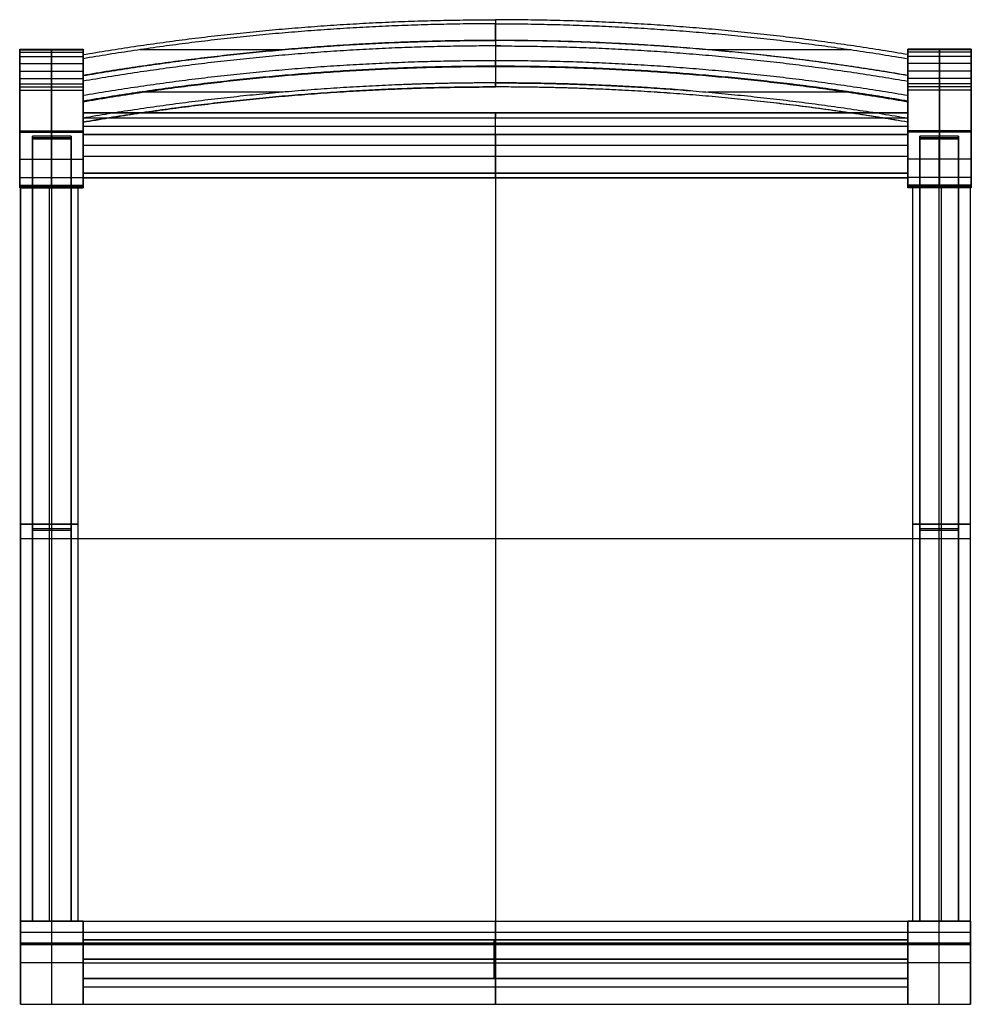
# Model space of a CAD drawing. Header units: millimetres. Extents: x -198 to 198, y -205 to 205.
import ezdxf

# ---------------------------------------------------------------- set-up
doc = ezdxf.new("R2010")
doc.units = ezdxf.units.MM
doc.layers.add('Défaut', color=7, linetype='Continuous', true_color=0x000000)

msp = doc.modelspace()

# ---------------------------------------------------------------- linework, layer by layer
at = {"layer": 'Défaut'}
for p, q in [((0, 196, 1035.66), (0, 202.92, 1034.62)), ((-197.87, 192.38, 521.64), (-197.87, 141.41, 521.64)), ((-171.5, 192.38, 521.64), (-171.5, 141.41, 521.64)), ((171.5, 141.41, 521.64), (171.5, 192.38, 521.64)), ((197.87, 141.41, 521.64), (197.87, 192.38, 521.64)), ((-88.24, 192.15, 1036.25), (-147.86, 192.15, 1036.25)), ((147.86, 192.15, 1036.25), (88.24, 192.15, 1036.25)), ((-171.5, 167.24, 920.67), (-171.5, 184.89, 1037.35)), ((0, 185.27, 917.95), (0, 178.35, 918.99)), ((171.5, 167.24, 920.67), (171.5, 184.89, 1037.35)), ((-171.5, 170.55, 979.84), (-171.5, 181.58, 978.17)), ((171.5, 170.55, 979.84), (171.5, 181.58, 978.17)), ((-88.24, 174.5, 919.57), (-147.86, 174.5, 919.57)), ((147.86, 174.5, 919.57), (88.24, 174.5, 919.57)), ((-171.5, 165.88, 727.5), (171.5, 165.88, 727.5)), ((-171.5, 138.88, 727.5), (-171.5, 165.88, 727.5)), ((0, 165.88, 697), (0, 165.88, 758)), ((0, 140.88, 695), (0, 163.88, 695)), ((0, 156.88, 760), (0, 163.88, 760)), ((171.5, 138.88, 727.5), (171.5, 165.88, 727.5)), ((-197.87, 163.54, 953.23), (-197.87, 163.54)), ((-171.5, 163.54, 953.23), (-171.5, 163.54)), ((-171.5, 160.38, 760), (171.5, 160.38, 760)), ((171.5, 163.54, 953.23), (171.5, 163.54)), ((197.87, 163.54, 953.23), (197.87, 163.54)), ((-192.5, 155.7, 82.5), (-176.5, 155.7, 82.5)), ((-192.5, 155.7, 82.5), (-192.5, -170.12, 82.5)), ((-184.5, 156.27, 65), (-184.5, 155.13, 100)), ((-184.5, -170.12, 65), (-184.5, 156.27, 65)), ((-176.5, -170.12, 82.5), (-176.5, 155.7, 82.5)), ((-171.5, 156.88, 757), (171.5, 156.88, 757)), ((0, 156.88, 754), (0, -179.12, 754)), ((0, 156.88, 760), (0, -179.12, 760)), ((0, 156.88, 760), (0, 156.88, 754)), ((0, 138.88, 754), (0, 156.88, 754)), ((176.5, 155.7, 82.5), (192.5, 155.7, 82.5)), ((176.5, 155.7, 82.5), (176.5, -170.12, 82.5)), ((184.5, 156.27, 65), (184.5, 155.13, 100)), ((184.5, -170.12, 65), (184.5, 156.27, 65)), ((192.5, -170.12, 82.5), (192.5, 155.7, 82.5)), ((-184.5, -170.12, 100), (-184.5, 155.13, 100)), ((171.5, 152.38, 695), (-171.5, 152.38, 695)), ((-171.5, 152.38, 695), (-171.5, 152.38, 754)), ((171.5, 152.38, 754), (171.5, 152.38, 695)), ((184.5, -170.12, 100), (184.5, 155.13, 100)), ((-171.5, 147.88, 754), (171.5, 147.88, 754)), ((-171.5, 138.88, 725.5), (171.5, 138.88, 725.5)), ((0, 138.88, 754), (0, 138.88, 697)), ((-176.5, -6.93, 65), (-192.5, -6.93, 65)), ((-192.5, -6.93, 65), (-192.5, -6.93, 100)), ((-192.5, -7.5, 100), (-176.5, -7.5, 100)), ((-176.5, -6.93, 65), (-176.5, -6.93, 100)), ((192.5, -6.93, 65), (176.5, -6.93, 65)), ((176.5, -6.93, 65), (176.5, -6.93, 100)), ((176.5, -7.5, 100), (192.5, -7.5, 100)), ((192.5, -6.93, 65), (192.5, -6.93, 100)), ((197.5, -11.12, 754), (-197.5, -11.12, 754)), ((197.5, -11.12, 760), (-197.5, -11.12, 760)), ((-173.5, -170.12, 724.5), (-197.5, -170.12, 724.5)), ((-197.5, -170.12, 377), (-171.5, -170.12, 377)), ((-197.5, -170.12, 380), (-197.5, -204.62, 380)), ((-192.5, -170.12, 82.5), (-176.5, -170.12, 82.5)), ((-185.5, -170.12, 695), (-185.5, -170.12, 754)), ((-184.5, -170.12), (-184.5, -170.12, 754)), ((-184.5, -179.12, 754), (-184.5, -170.12, 754)), ((-184.5, -204.62), (-184.5, -170.12)), ((-184.5, -170.12, 100), (-184.5, -170.12, 65)), ((-171.5, -204.62, 380), (-171.5, -170.12, 380)), ((-171.5, -170.12, 727.5), (-171.5, -204.62, 727.5)), ((171.5, -170.12, 377), (197.5, -170.12, 377)), ((171.5, -170.12, 380), (171.5, -204.62, 380)), ((171.5, -170.12, 727.5), (171.5, -204.62, 727.5)), ((173.5, -170.12, 724.5), (197.5, -170.12, 724.5)), ((176.5, -170.12, 82.5), (192.5, -170.12, 82.5)), ((184.5, -170.12), (184.5, -170.12, 754)), ((184.5, -179.12, 754), (184.5, -170.12, 754)), ((184.5, -204.62), (184.5, -170.12)), ((184.5, -170.12, 100), (184.5, -170.12, 65)), ((185.5, -170.12, 695), (185.5, -170.12, 754)), ((197.5, -204.62, 380), (197.5, -170.12, 380)), ((-197.5, -174.62, 754), (-171.5, -174.62, 754)), ((171.5, -174.62, 754), (197.5, -174.62, 754)), ((-197.5, -179.12, 757), (-171.5, -179.12, 757)), ((-197.5, -179.42, 760), (-171.5, -179.42, 760)), ((-184.5, -179.12, 754), (-184.5, -179.12, 760)), ((-184.5, -179.72, 760), (-184.5, -179.12, 760)), ((171.5, -179.12, 757), (197.5, -179.12, 757)), ((171.5, -179.42, 760), (197.5, -179.42, 760)), ((184.5, -179.12, 754), (184.5, -179.12, 760)), ((184.5, -179.72, 760), (184.5, -179.12, 760)), ((-171.5, -187.37), (-197.5, -187.37)), ((-197.5, -187.37), (-197.5, -187.37, 758.8)), ((-171.5, -187.37), (-171.5, -187.37, 758.8)), ((-171.5, -187.37, 758.8), (-171.5, -187.37, 695)), ((-171.5, -187.37, 215), (-171.5, -187.37, 250)), ((197.5, -187.37), (171.5, -187.37)), ((171.5, -187.37), (171.5, -187.37, 758.8)), ((171.5, -187.37, 758.8), (171.5, -187.37, 695)), ((171.5, -187.37, 215), (171.5, -187.37, 250)), ((197.5, -187.37), (197.5, -187.37, 758.8)), ((-197.5, -204.62, 367.55), (-171.5, -204.62, 367.55)), ((-184.5, -204.62, 735.1), (-184.5, -204.62)), ((171.5, -204.62, 367.55), (197.5, -204.62, 367.55)), ((184.5, -204.62, 735.1), (184.5, -204.62))]:
    msp.add_line(p, q, dxfattribs=at)
for points, weights in [([(0, 204.6, 1032.34), (0, 204.9, 1034.32), (0, 202.92, 1034.62)], [1, 0.707106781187, 1]), ([(-171.5, 190.11, 1034.53), (-86.38, 204.6, 1032.34), (0, 204.6, 1032.34)], [1, 0.996370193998, 1]), ([(0, 202.92, 1034.62), (-86.38, 202.92, 1034.62), (-171.5, 188.4, 1036.81)], [1, 0.996355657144, 1]), ([(171.5, 190.11, 1034.53), (86.38, 204.6, 1032.34), (0, 204.6, 1032.34)], [1, 0.996370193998, 1]), ([(0, 202.92, 1034.62), (86.38, 202.92, 1034.62), (171.5, 188.4, 1036.81)], [1, 0.996355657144, 1]), ([(-197.87, 192.38, 1030.34), (-197.87, 192.38, 1034.34), (-197.87, 191.19, 1038.17)], [1, 0.98870886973, 1]), ([(-184.69, 192.38, 1030.34), (-184.69, 192.38, 1034.34), (-184.69, 191.19, 1038.17)], [1, 0.98870886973, 1]), ([(-171.5, 181.38, 1037.88), (-86.39, 196, 1035.66), (0, 196, 1035.66)], [1, 0.996304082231, 1]), ([(0, 196, 1035.66), (-86.39, 196, 1035.66), (-171.5, 181.38, 1037.88)], [1, 0.965519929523, 0.93915800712]), ([(0, 193.72, 1033.99), (-86.39, 193.72, 1033.99), (-171.5, 179.07, 1036.2)], [1, 0.996289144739, 1]), ([(-171.5, 192.38, 1030.34), (-171.5, 192.38, 1034.34), (-171.5, 191.19, 1038.17)], [1, 0.98870886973, 1]), ([(0, 193.72, 1033.99), (-1.1, 193.72, 1033.99), (-2.19, 193.72, 1033.99)], [1, 0.999546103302, 0.999093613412]), ([(171.5, 181.38, 1037.88), (86.39, 196, 1035.66), (0, 196, 1035.66)], [1, 0.996304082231, 1]), ([(0, 196, 1035.66), (0, 194.02, 1035.96), (0, 193.72, 1033.99)], [1, 0.707106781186, 1]), ([(160.9, 183.14, 1037.61), (80.98, 196, 1035.66), (0, 196, 1035.66)], [0.942383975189, 0.967610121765, 1]), ([(0, 193.72, 1033.99), (86.39, 193.72, 1033.99), (171.5, 179.07, 1036.2)], [1, 0.996289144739, 1]), ([(2.18, 193.72, 1033.99), (1.09, 193.72, 1033.99), (0, 193.72, 1033.99)], [0.999100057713, 0.999549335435, 1]), ([(171.5, 191.19, 1038.17), (171.5, 192.38, 1034.34), (171.5, 192.38, 1030.34)], [1, 0.98870886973, 1]), ([(184.69, 191.19, 1038.17), (184.69, 192.38, 1034.34), (184.69, 192.38, 1030.34)], [1, 0.98870886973, 1]), ([(197.87, 191.19, 1038.17), (197.87, 192.38, 1034.34), (197.87, 192.38, 1030.34)], [1, 0.98870886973, 1]), ([(-197.87, 191.19, 1038.17), (-197.87, 190.08, 1041.76), (-197.87, 186.36, 1042.32)], [1, 0.847304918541, 1]), ([(-184.69, 191.19, 1038.17), (-184.69, 190.08, 1041.76), (-184.69, 186.36, 1042.32)], [1, 0.847304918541, 1]), ([(-171.5, 191.19, 1038.17), (-171.5, 190.08, 1041.76), (-171.5, 186.36, 1042.32)], [1, 0.847304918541, 1]), ([(171.5, 186.36, 1042.32), (171.5, 190.08, 1041.76), (171.5, 191.19, 1038.17)], [1, 0.847304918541, 1]), ([(184.69, 186.36, 1042.32), (184.69, 190.08, 1041.76), (184.69, 191.19, 1038.17)], [1, 0.847304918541, 1]), ([(197.87, 186.36, 1042.32), (197.87, 190.08, 1041.76), (197.87, 191.19, 1038.17)], [1, 0.847304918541, 1]), ([(0, 187.55, 919.62), (-86.38, 187.55, 919.62), (-171.5, 173.06, 921.82)], [1, 0.996370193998, 1]), ([(-171.5, 170.75, 920.14), (-86.38, 185.27, 917.95), (0, 185.27, 917.95)], [1, 0.996355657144, 1]), ([(0, 185.27, 917.95), (-86.38, 185.27, 917.95), (-171.5, 170.75, 920.14)], [1, 0.965754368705, 0.939516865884]), ([(0, 185.27, 917.95), (0, 187.25, 917.65), (0, 187.55, 919.62)], [1, 0.707106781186, 1]), ([(171.5, 173.06, 921.82), (86.38, 187.55, 919.62), (0, 187.55, 919.62)], [1, 0.996370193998, 1]), ([(171.5, 170.75, 920.14), (86.38, 185.27, 917.95), (0, 185.27, 917.95)], [1, 0.996355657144, 1]), ([(171.5, 170.75, 920.14), (86.38, 185.27, 917.95), (0, 185.27, 917.95)], [0.939516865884, 0.965754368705, 1]), ([(-197.87, 180.2, 1043.25), (-197.87, 177.23, 1043.7), (-197.87, 176.78, 1040.74)], [1, 0.707106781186, 1]), ([(-184.69, 180.2, 1043.25), (-184.69, 177.23, 1043.7), (-184.69, 176.78, 1040.74)], [1, 0.707106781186, 1]), ([(-171.5, 180.2, 1043.25), (-171.5, 177.23, 1043.7), (-171.5, 176.78, 1040.74)], [1, 0.707106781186, 1]), ([(171.5, 176.78, 1040.74), (171.5, 177.23, 1043.7), (171.5, 180.2, 1043.25)], [1, 0.707106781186, 1]), ([(184.69, 176.78, 1040.74), (184.69, 177.23, 1043.7), (184.69, 180.2, 1043.25)], [1, 0.707106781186, 1]), ([(197.87, 176.78, 1040.74), (197.87, 177.23, 1043.7), (197.87, 180.2, 1043.25)], [1, 0.707106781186, 1]), ([(0, 178.35, 918.99), (-86.39, 178.35, 918.99), (-171.5, 163.73, 921.2)], [1, 0.996304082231, 1]), ([(-171.5, 162.02, 923.49), (-86.39, 176.67, 921.27), (0, 176.67, 921.27)], [1, 0.996289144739, 1]), ([(0, 176.67, 921.27), (-86.39, 176.67, 921.27), (-171.5, 162.02, 923.49)], [1, 0.96545235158, 0.939054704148]), ([(0, 178.35, 918.99), (-19.13, 178.35, 918.99), (-38.25, 177.63, 919.1)], [1, 0.992152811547, 0.984726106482]), ([(0, 176.67, 921.27), (0, 176.37, 919.29), (0, 178.35, 918.99)], [1, 0.707106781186, 1]), ([(0, 178.35, 918.99), (86.39, 178.35, 918.99), (171.5, 163.73, 921.2)], [1, 0.996304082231, 1]), ([(81.14, 175.09, 919.48), (40.64, 178.35, 918.99), (0, 178.35, 918.99)], [0.968820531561, 0.983478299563, 1]), ([(171.5, 162.02, 923.49), (86.39, 176.67, 921.27), (0, 176.67, 921.27)], [1, 0.996289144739, 1]), ([(171.5, 162.02, 923.49), (86.39, 176.67, 921.27), (0, 176.67, 921.27)], [0.939054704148, 0.96545235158, 1]), ([(-171.5, 163.88, 695), (-171.5, 165.88, 695), (-171.5, 165.88, 697)], [1, 0.707106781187, 1]), ([(-171.5, 165.88, 758), (-171.5, 165.88, 760), (-171.5, 163.88, 760)], [1, 0.707106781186, 1]), ([(0, 165.88, 697), (0, 165.88, 695), (0, 163.88, 695)], [1, 0.707106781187, 1]), ([(0, 163.88, 760), (0, 165.88, 760), (0, 165.88, 758)], [1, 0.707106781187, 1]), ([(171.5, 165.88, 697), (171.5, 165.88, 695), (171.5, 163.88, 695)], [1, 0.707106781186, 1]), ([(171.5, 163.88, 760), (171.5, 165.88, 760), (171.5, 165.88, 758)], [1, 0.707106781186, 1]), ([(-171.5, 138.88, 697), (-171.5, 138.88, 695), (-171.5, 140.88, 695)], [1, 0.707106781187, 1]), ([(0, 140.88, 695), (0, 138.88, 695), (0, 138.88, 697)], [1, 0.707106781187, 1]), ([(171.5, 140.88, 695), (171.5, 138.88, 695), (171.5, 138.88, 697)], [1, 0.707106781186, 1]), ([(-197.87, 138.98, 790.89), (-197.87, 134.71, 762.63), (-197.87, 134.71, 734.05)], [1, 0.99718310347, 1]), ([(-197.5, 135.23, 754), (-197.5, 134.71, 744.03), (-197.5, 134.71, 734.05)], [1, 0.999655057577, 1]), ([(-184.69, 138.98, 790.89), (-184.69, 134.71, 762.63), (-184.69, 134.71, 734.05)], [1, 0.99718310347, 1]), ([(-184.69, 135.23, 754), (-184.69, 134.71, 744.03), (-184.69, 134.71, 734.05)], [0.998718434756, 0.999014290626, 1]), ([(-173.5, 134.71, 734.05), (-173.5, 134.71, 744.03), (-173.5, 135.23, 754)], [1, 0.999655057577, 1]), ([(-171.5, 138.98, 790.89), (-171.5, 134.71, 762.63), (-171.5, 134.71, 734.05)], [1, 0.99718310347, 1]), ([(171.5, 134.71, 734.05), (171.5, 134.71, 762.63), (171.5, 138.98, 790.89)], [1, 0.99718310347, 1]), ([(173.5, 134.71, 734.05), (173.5, 134.71, 744.03), (173.5, 135.23, 754)], [1, 0.999655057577, 1]), ([(184.69, 134.71, 734.05), (184.69, 134.71, 762.63), (184.69, 138.98, 790.89)], [1, 0.99718310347, 1]), ([(184.69, 135.23, 754), (184.69, 134.71, 744.03), (184.69, 134.71, 734.05)], [0.998718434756, 0.999014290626, 1]), ([(197.5, 135.23, 754), (197.5, 134.71, 744.03), (197.5, 134.71, 734.05)], [1, 0.999655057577, 1]), ([(197.87, 134.71, 734.05), (197.87, 134.71, 762.63), (197.87, 138.98, 790.89)], [1, 0.99718310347, 1]), ([(-197.87, 134.71, 734.05), (-197.87, 134.71, 727.87), (-197.87, 134.91, 721.7)], [1, 0.999867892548, 1]), ([(-197.5, 134.71, 734.05), (-197.5, 134.71, 727.87), (-197.5, 134.91, 721.7)], [1, 0.999867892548, 1]), ([(-184.69, 134.71, 734.05), (-184.69, 134.71, 727.87), (-184.69, 134.91, 721.7)], [1, 0.999867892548, 1]), ([(-184.69, 134.71, 734.05), (-184.69, 134.71, 727.87), (-184.69, 134.91, 721.7)], [1, 0.999867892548, 1]), ([(-173.5, 134.91, 721.7), (-173.5, 134.71, 727.87), (-173.5, 134.71, 734.05)], [1, 0.999867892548, 1]), ([(-171.5, 134.71, 734.05), (-171.5, 134.71, 727.87), (-171.5, 134.91, 721.7)], [1, 0.999867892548, 1]), ([(171.5, 134.91, 721.7), (171.5, 134.71, 727.87), (171.5, 134.71, 734.05)], [1, 0.999867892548, 1]), ([(173.5, 134.91, 721.7), (173.5, 134.71, 727.87), (173.5, 134.71, 734.05)], [1, 0.999867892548, 1]), ([(184.69, 134.71, 734.05), (184.69, 134.71, 727.87), (184.69, 134.91, 721.7)], [1, 0.999867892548, 1]), ([(184.69, 134.91, 721.7), (184.69, 134.71, 727.87), (184.69, 134.71, 734.05)], [1, 0.999867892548, 1]), ([(197.5, 134.71, 734.05), (197.5, 134.71, 727.87), (197.5, 134.91, 721.7)], [1, 0.999867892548, 1]), ([(197.87, 134.91, 721.7), (197.87, 134.71, 727.87), (197.87, 134.71, 734.05)], [1, 0.999867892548, 1]), ([(-197.5, -179.72, 760), (-197.5, -204.62, 760), (-197.5, -204.62, 735.1)], [1, 0.707106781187, 1]), ([(-184.5, -204.62, 735.1), (-184.5, -204.62, 760), (-184.5, -179.72, 760)], [1, 0.707106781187, 1]), ([(-171.5, -204.62, 735.1), (-171.5, -204.62, 760), (-171.5, -179.72, 760)], [1, 0.707106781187, 1]), ([(-171.5, -179.72, 760), (-171.5, -204.62, 760), (-171.5, -204.62, 735.1)], [1, 0.707106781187, 1]), ([(0, -179.72, 760), (0, -204.62, 760), (0, -204.62, 735.1)], [1, 0.707106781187, 1]), ([(171.5, -179.72, 760), (171.5, -204.62, 760), (171.5, -204.62, 735.1)], [1, 0.707106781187, 1]), ([(171.5, -179.72, 760), (171.5, -204.62, 760), (171.5, -204.62, 735.1)], [1, 0.707106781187, 1]), ([(184.5, -204.62, 735.1), (184.5, -204.62, 760), (184.5, -179.72, 760)], [1, 0.707106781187, 1]), ([(197.5, -204.62, 735.1), (197.5, -204.62, 760), (197.5, -179.72, 760)], [1, 0.707106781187, 1])]:
    msp.add_rational_spline(points, weights, degree=2, dxfattribs=at)
for points in [[(0, 204.6, 1032.34), (0, 196.07, 975.98), (0, 187.55, 919.62)], [(-197.87, 158.38), (-197.87, 175.38), (-197.87, 192.38)], [(-197.87, 192.38), (-184.69, 192.38), (-171.5, 192.38)], [(-197.87, 192.38), (-197.87, 192.38, 515.17), (-197.87, 192.38, 1030.34)], [(-197.87, 192.38, 1030.34), (-184.69, 192.38, 1030.34), (-171.5, 192.38, 1030.34)], [(-197.87, 192.38, 515.17), (-184.69, 192.38, 515.17), (-171.5, 192.38, 515.17)], [(-184.69, 158.38), (-184.69, 175.38), (-184.69, 192.38)], [(-184.69, 192.38), (-184.69, 192.38, 515.17), (-184.69, 192.38, 1030.34)], [(-171.5, 158.38), (-171.5, 175.38), (-171.5, 192.38)], [(-171.5, 192.38), (-171.5, 192.38, 515.17), (-171.5, 192.38, 1030.34)], [(0, 193.72, 1033.99), (0, 185.2, 977.63), (0, 176.67, 921.27)], [(197.87, 192.38, 1030.34), (184.69, 192.38, 1030.34), (171.5, 192.38, 1030.34)], [(197.87, 192.38), (184.69, 192.38), (171.5, 192.38)], [(171.5, 192.38, 1030.34), (171.5, 192.38, 515.17), (171.5, 192.38)], [(171.5, 192.38), (171.5, 175.38), (171.5, 158.38)], [(197.87, 192.38, 515.17), (184.69, 192.38, 515.17), (171.5, 192.38, 515.17)], [(184.69, 192.38, 1030.34), (184.69, 192.38, 515.17), (184.69, 192.38)], [(184.69, 192.38), (184.69, 175.38), (184.69, 158.38)], [(197.87, 192.38, 1030.34), (197.87, 192.38, 515.17), (197.87, 192.38)], [(197.87, 192.38), (197.87, 175.38), (197.87, 158.38)], [(-197.87, 192.08, 1034.3), (-184.69, 192.08, 1034.3), (-171.5, 192.08, 1034.3)], [(-197.87, 191.19, 1038.17), (-184.69, 191.19, 1038.17), (-171.5, 191.19, 1038.17)], [(-197.87, 189.37, 1040.94), (-184.69, 189.37, 1040.94), (-171.5, 189.37, 1040.94)], [(-171.5, 173.06, 921.82), (-171.5, 181.58, 978.17), (-171.5, 190.11, 1034.53)], [(-171.5, 181.38, 1037.88), (-171.5, 184.89, 1037.34), (-171.5, 188.4, 1036.81)], [(197.87, 192.08, 1034.3), (184.69, 192.08, 1034.3), (171.5, 192.08, 1034.3)], [(197.87, 191.19, 1038.17), (184.69, 191.19, 1038.17), (171.5, 191.19, 1038.17)], [(171.5, 173.06, 921.82), (171.5, 181.58, 978.17), (171.5, 190.11, 1034.53)], [(197.87, 189.37, 1040.94), (184.69, 189.37, 1040.94), (171.5, 189.37, 1040.94)], [(171.5, 188.4, 1036.81), (171.5, 184.89, 1037.34), (171.5, 181.38, 1037.88)], [(-197.87, 186.36, 1042.32), (-184.69, 186.36, 1042.32), (-171.5, 186.36, 1042.32)], [(-197.87, 186.36, 1042.32), (-197.87, 183.28, 1042.79), (-197.87, 180.2, 1043.25)], [(-184.69, 186.36, 1042.32), (-184.69, 183.28, 1042.79), (-184.69, 180.2, 1043.25)], [(-171.5, 186.36, 1042.32), (-171.5, 183.28, 1042.79), (-171.5, 180.2, 1043.25)], [(197.87, 186.36, 1042.32), (184.69, 186.36, 1042.32), (171.5, 186.36, 1042.32)], [(171.5, 180.2, 1043.25), (171.5, 183.28, 1042.79), (171.5, 186.36, 1042.32)], [(184.69, 180.2, 1043.25), (184.69, 183.28, 1042.79), (184.69, 186.36, 1042.32)], [(197.87, 180.2, 1043.25), (197.87, 183.28, 1042.79), (197.87, 186.36, 1042.32)], [(-197.87, 183.28, 1042.79), (-184.69, 183.28, 1042.79), (-171.5, 183.28, 1042.79)], [(-197.87, 180.2, 1043.25), (-184.69, 180.2, 1043.25), (-171.5, 180.2, 1043.25)], [(197.87, 183.28, 1042.79), (184.69, 183.28, 1042.79), (171.5, 183.28, 1042.79)], [(197.87, 180.2, 1043.25), (184.69, 180.2, 1043.25), (171.5, 180.2, 1043.25)], [(-197.87, 177.97, 1042.7), (-184.69, 177.97, 1042.7), (-171.5, 177.97, 1042.7)], [(-197.87, 176.78, 1040.74), (-184.69, 176.78, 1040.74), (-171.5, 176.78, 1040.74)], [(-197.87, 176.78, 1040.74), (-197.87, 157.88, 915.81), (-197.87, 138.98, 790.89)], [(-184.69, 176.78, 1040.74), (-184.69, 157.88, 915.81), (-184.69, 138.98, 790.89)], [(-171.5, 179.07, 1036.2), (-171.5, 170.55, 979.84), (-171.5, 162.02, 923.49)], [(-171.5, 176.78, 1040.74), (-171.5, 157.88, 915.81), (-171.5, 138.98, 790.89)], [(171.5, 162.02, 923.49), (171.5, 170.55, 979.84), (171.5, 179.07, 1036.2)], [(197.87, 177.97, 1042.7), (184.69, 177.97, 1042.7), (171.5, 177.97, 1042.7)], [(197.87, 176.78, 1040.74), (184.69, 176.78, 1040.74), (171.5, 176.78, 1040.74)], [(171.5, 138.98, 790.89), (171.5, 157.88, 915.81), (171.5, 176.78, 1040.74)], [(184.69, 138.98, 790.89), (184.69, 157.88, 915.81), (184.69, 176.78, 1040.74)], [(197.87, 138.98, 790.89), (197.87, 157.88, 915.81), (197.87, 176.78, 1040.74)], [(-197.87, 175.38), (-184.69, 175.38), (-171.5, 175.38)], [(197.87, 175.38), (184.69, 175.38), (171.5, 175.38)], [(-171.5, 170.75, 920.14), (-171.5, 167.24, 920.67), (-171.5, 163.73, 921.2)], [(171.5, 163.73, 921.2), (171.5, 167.24, 920.67), (171.5, 170.75, 920.14)], [(-171.5, 165.88, 697), (0, 165.88, 697), (171.5, 165.88, 697)], [(-171.5, 165.88, 758), (0, 165.88, 758), (171.5, 165.88, 758)], [(-171.5, 165.88, 697), (-171.5, 165.88, 727.5), (-171.5, 165.88, 758)], [(171.5, 165.88, 697), (0, 165.88, 697), (-171.5, 165.88, 697)], [(171.5, 165.88, 758), (0, 165.88, 758), (-171.5, 165.88, 758)], [(-171.5, 163.88, 695), (0, 163.88, 695), (171.5, 163.88, 695)], [(-171.5, 140.88, 695), (-171.5, 152.38, 695), (-171.5, 163.88, 695)], [(-171.5, 163.88, 760), (0, 163.88, 760), (171.5, 163.88, 760)], [(-171.5, 163.88, 760), (-171.5, 160.38, 760), (-171.5, 156.88, 760)], [(171.5, 165.88, 758), (171.5, 165.88, 727.5), (171.5, 165.88, 697)], [(171.5, 163.88, 695), (171.5, 152.38, 695), (171.5, 140.88, 695)], [(171.5, 156.88, 760), (171.5, 160.38, 760), (171.5, 163.88, 760)], [(-197.87, 134.91, 721.7), (-197.87, 146.64, 360.85), (-197.87, 158.38)], [(-197.87, 158.38), (-184.69, 158.38), (-171.5, 158.38)], [(-197.87, 157.88, 915.81), (-184.69, 157.88, 915.81), (-171.5, 157.88, 915.81)], [(-176.5, 156.27, 65), (-184.5, 156.27, 65), (-192.5, 156.27, 65)], [(-192.5, 156.27, 65), (-192.5, 155.7, 82.5), (-192.5, 155.13, 100)], [(-192.5, -170.12, 65), (-192.5, -6.93, 65), (-192.5, 156.27, 65)], [(-184.69, 134.91, 721.7), (-184.69, 146.64, 360.85), (-184.69, 158.38)], [(-176.5, 155.13, 100), (-176.5, 155.7, 82.5), (-176.5, 156.27, 65)], [(-176.5, 156.27, 65), (-176.5, -6.93, 65), (-176.5, -170.12, 65)], [(-171.5, 134.91, 721.7), (-171.5, 146.64, 360.85), (-171.5, 158.38)], [(171.5, 156.88, 754), (0, 156.88, 754), (-171.5, 156.88, 754)], [(-171.5, 156.88, 754), (-171.5, 156.88, 757), (-171.5, 156.88, 760)], [(171.5, 156.88, 760), (0, 156.88, 760), (-171.5, 156.88, 760)], [(-171.5, 156.88, 754), (-171.5, 146.06, 754), (-171.5, 135.23, 754)], [(-171.5, 156.88, 760), (-171.5, 146.06, 760), (-171.5, 135.23, 760)], [(171.5, 156.88, 757), (0, 156.88, 757), (-171.5, 156.88, 757)], [(-171.5, 156.88, 757), (-171.5, 146.06, 757), (-171.5, 135.23, 757)], [(-171.5, 156.88, 760), (0, 156.88, 760), (171.5, 156.88, 760)], [(-171.5, 156.88, 754), (0, 156.88, 754), (171.5, 156.88, 754)], [(-171.5, 156.88, 760), (-171.5, 156.88, 757), (-171.5, 156.88, 754)], [(-171.5, 156.88, 754), (-171.5, 147.88, 754), (-171.5, 138.88, 754)], [(0, 156.88, 754), (0, 156.88, 757), (0, 156.88, 760)], [(197.87, 158.38), (184.69, 158.38), (171.5, 158.38)], [(171.5, 158.38), (171.5, 146.64, 360.85), (171.5, 134.91, 721.7)], [(197.87, 157.88, 915.81), (184.69, 157.88, 915.81), (171.5, 157.88, 915.81)], [(171.5, 135.23, 754), (171.5, 146.06, 754), (171.5, 156.88, 754)], [(171.5, 156.88, 754), (171.5, 156.88, 757), (171.5, 156.88, 760)], [(171.5, 135.23, 760), (171.5, 146.06, 760), (171.5, 156.88, 760)], [(171.5, 135.23, 757), (171.5, 146.06, 757), (171.5, 156.88, 757)], [(171.5, 156.88, 754), (171.5, 156.88, 757), (171.5, 156.88, 760)], [(171.5, 138.88, 754), (171.5, 147.88, 754), (171.5, 156.88, 754)], [(192.5, 156.27, 65), (184.5, 156.27, 65), (176.5, 156.27, 65)], [(176.5, 156.27, 65), (176.5, 155.7, 82.5), (176.5, 155.13, 100)], [(176.5, -170.12, 65), (176.5, -6.93, 65), (176.5, 156.27, 65)], [(184.69, 158.38), (184.69, 146.64, 360.85), (184.69, 134.91, 721.7)], [(192.5, 155.13, 100), (192.5, 155.7, 82.5), (192.5, 156.27, 65)], [(192.5, 156.27, 65), (192.5, -6.93, 65), (192.5, -170.12, 65)], [(197.87, 158.38), (197.87, 146.64, 360.85), (197.87, 134.91, 721.7)], [(-192.5, 155.13, 100), (-184.5, 155.13, 100), (-176.5, 155.13, 100)], [(-192.5, 155.13, 100), (-192.5, -7.5, 100), (-192.5, -170.12, 100)], [(-176.5, -170.12, 100), (-176.5, -7.5, 100), (-176.5, 155.13, 100)], [(176.5, 155.13, 100), (184.5, 155.13, 100), (192.5, 155.13, 100)], [(176.5, 155.13, 100), (176.5, -7.5, 100), (176.5, -170.12, 100)], [(192.5, -170.12, 100), (192.5, -7.5, 100), (192.5, 155.13, 100)], [(-197.87, 146.64, 360.85), (-184.69, 146.64, 360.85), (-171.5, 146.64, 360.85)], [(-171.5, 146.06, 754), (-171.5, 146.06, 757), (-171.5, 146.06, 760)], [(197.87, 146.64, 360.85), (184.69, 146.64, 360.85), (171.5, 146.64, 360.85)], [(171.5, 146.06, 754), (171.5, 146.06, 757), (171.5, 146.06, 760)], [(-171.5, 140.88, 695), (0, 140.88, 695), (171.5, 140.88, 695)], [(171.5, 140.88, 695), (0, 140.88, 695), (-171.5, 140.88, 695)], [(-197.87, 138.98, 790.89), (-184.69, 138.98, 790.89), (-171.5, 138.98, 790.89)], [(-197.87, 135.78, 762.55), (-184.69, 135.78, 762.55), (-171.5, 135.78, 762.55)], [(-197.5, -170.12, 695), (-197.5, -17.17, 695), (-197.5, 135.78, 695)], [(-197.5, 134.91, 721.7), (-197.5, 135.34, 708.35), (-197.5, 135.78, 695)], [(-197.5, 135.78, 695), (-185.5, 135.78, 695), (-173.5, 135.78, 695)], [(-171.5, 135.23, 754), (-184.5, 135.23, 754), (-197.5, 135.23, 754)], [(-197.5, 135.23, 754), (-197.5, 135.23, 757), (-197.5, 135.23, 760)], [(-171.5, 135.23, 760), (-184.5, 135.23, 760), (-197.5, 135.23, 760)], [(-197.5, 135.23, 754), (-197.5, -21.94, 754), (-197.5, -179.12, 754)], [(-197.5, 135.23, 760), (-197.5, -21.94, 760), (-197.5, -179.12, 760)], [(-171.5, 135.23, 757), (-184.5, 135.23, 757), (-197.5, 135.23, 757)], [(-197.5, 135.23, 757), (-197.5, -21.94, 757), (-197.5, -179.12, 757)], [(-197.5, -170.12, 754), (-197.5, -17.44, 754), (-197.5, 135.23, 754)], [(-173.5, 135.23, 754), (-185.5, 135.23, 754), (-197.5, 135.23, 754)], [(-185.5, -170.12, 695), (-185.5, -17.17, 695), (-185.5, 135.78, 695)], [(-185.5, -170.12, 754), (-185.5, -17.44, 754), (-185.5, 135.23, 754)], [(-184.69, 134.91, 721.7), (-184.69, 135.34, 708.35), (-184.69, 135.78, 695)], [(-184.5, 135.23, 754), (-184.5, 135.23, 757), (-184.5, 135.23, 760)], [(-173.5, -170.12, 695), (-173.5, -17.17, 695), (-173.5, 135.78, 695)], [(-173.5, 135.78, 695), (-173.5, 135.34, 708.35), (-173.5, 134.91, 721.7)], [(-173.5, -170.12, 754), (-173.5, -17.44, 754), (-173.5, 135.23, 754)], [(171.5, 138.88, 697), (0, 138.88, 697), (-171.5, 138.88, 697)], [(-171.5, 138.88, 754), (0, 138.88, 754), (171.5, 138.88, 754)], [(-171.5, 138.88, 754), (-171.5, 138.88, 725.5), (-171.5, 138.88, 697)], [(-171.5, 135.23, 754), (-171.5, 135.23, 757), (-171.5, 135.23, 760)], [(197.87, 138.98, 790.89), (184.69, 138.98, 790.89), (171.5, 138.98, 790.89)], [(171.5, 138.88, 697), (171.5, 138.88, 725.5), (171.5, 138.88, 754)], [(197.87, 135.78, 762.55), (184.69, 135.78, 762.55), (171.5, 135.78, 762.55)], [(171.5, 135.23, 754), (171.5, 135.23, 757), (171.5, 135.23, 760)], [(197.5, 135.23, 754), (184.5, 135.23, 754), (171.5, 135.23, 754)], [(197.5, 135.23, 760), (184.5, 135.23, 760), (171.5, 135.23, 760)], [(197.5, 135.23, 757), (184.5, 135.23, 757), (171.5, 135.23, 757)], [(173.5, -170.12, 695), (173.5, -17.17, 695), (173.5, 135.78, 695)], [(173.5, 135.78, 695), (173.5, 135.34, 708.35), (173.5, 134.91, 721.7)], [(197.5, 135.78, 695), (185.5, 135.78, 695), (173.5, 135.78, 695)], [(173.5, -170.12, 754), (173.5, -17.44, 754), (173.5, 135.23, 754)], [(173.5, 135.23, 754), (185.5, 135.23, 754), (197.5, 135.23, 754)], [(184.5, 135.23, 754), (184.5, 135.23, 757), (184.5, 135.23, 760)], [(184.69, 134.91, 721.7), (184.69, 135.34, 708.35), (184.69, 135.78, 695)], [(185.5, -170.12, 695), (185.5, -17.17, 695), (185.5, 135.78, 695)], [(185.5, -170.12, 754), (185.5, -17.44, 754), (185.5, 135.23, 754)], [(197.5, -170.12, 695), (197.5, -17.17, 695), (197.5, 135.78, 695)], [(197.5, 134.91, 721.7), (197.5, 135.34, 708.35), (197.5, 135.78, 695)], [(197.5, -179.12, 754), (197.5, -21.94, 754), (197.5, 135.23, 754)], [(197.5, 135.23, 754), (197.5, 135.23, 757), (197.5, 135.23, 760)], [(197.5, -179.12, 760), (197.5, -21.94, 760), (197.5, 135.23, 760)], [(197.5, -179.12, 757), (197.5, -21.94, 757), (197.5, 135.23, 757)], [(197.5, -170.12, 754), (197.5, -17.44, 754), (197.5, 135.23, 754)], [(-197.87, 134.91, 721.7), (-184.69, 134.91, 721.7), (-171.5, 134.91, 721.7)], [(-197.87, 134.76, 727.87), (-184.69, 134.76, 727.87), (-171.5, 134.76, 727.87)], [(-197.87, 134.71, 734.05), (-184.69, 134.71, 734.05), (-171.5, 134.71, 734.05)], [(-197.5, 134.91, 721.7), (-185.5, 134.91, 721.7), (-173.5, 134.91, 721.7)], [(-197.5, -170.12, 724.5), (-197.5, -17.65, 724.5), (-197.5, 134.83, 724.5)], [(-197.5, 134.76, 727.87), (-185.5, 134.76, 727.87), (-173.5, 134.76, 727.87)], [(-197.5, 134.71, 734.05), (-185.5, 134.71, 734.05), (-173.5, 134.71, 734.05)], [(-173.5, -170.12, 724.5), (-173.5, -17.65, 724.5), (-173.5, 134.83, 724.5)], [(197.87, 134.91, 721.7), (184.69, 134.91, 721.7), (171.5, 134.91, 721.7)], [(197.87, 134.76, 727.87), (184.69, 134.76, 727.87), (171.5, 134.76, 727.87)], [(197.87, 134.71, 734.05), (184.69, 134.71, 734.05), (171.5, 134.71, 734.05)], [(197.5, 134.91, 721.7), (185.5, 134.91, 721.7), (173.5, 134.91, 721.7)], [(173.5, -170.12, 724.5), (173.5, -17.65, 724.5), (173.5, 134.83, 724.5)], [(197.5, 134.76, 727.87), (185.5, 134.76, 727.87), (173.5, 134.76, 727.87)], [(197.5, 134.71, 734.05), (185.5, 134.71, 734.05), (173.5, 134.71, 734.05)], [(197.5, -170.12, 724.5), (197.5, -17.65, 724.5), (197.5, 134.83, 724.5)], [(-197.5, -5.06, 695), (-197.5, -5.06, 724.5), (-197.5, -5.06, 754)], [(-197.5, -5.06, 754), (-185.5, -5.06, 754), (-173.5, -5.06, 754)], [(-173.5, -5.06, 695), (-185.5, -5.06, 695), (-197.5, -5.06, 695)], [(-173.5, -5.06, 754), (-173.5, -5.06, 724.5), (-173.5, -5.06, 695)], [(197.5, -5.06, 754), (185.5, -5.06, 754), (173.5, -5.06, 754)], [(173.5, -5.06, 754), (173.5, -5.06, 724.5), (173.5, -5.06, 695)], [(173.5, -5.06, 695), (185.5, -5.06, 695), (197.5, -5.06, 695)], [(197.5, -5.06, 695), (197.5, -5.06, 724.5), (197.5, -5.06, 754)], [(-197.5, -21.94, 754), (-197.5, -21.94, 757), (-197.5, -21.94, 760)], [(197.5, -21.94, 754), (197.5, -21.94, 757), (197.5, -21.94, 760)], [(-197.5, -170.12, 695), (-197.5, -170.12, 724.5), (-197.5, -170.12, 754)], [(-197.5, -170.12, 754), (-185.5, -170.12, 754), (-173.5, -170.12, 754)], [(-173.5, -170.12, 695), (-185.5, -170.12, 695), (-197.5, -170.12, 695)], [(-197.5, -170.12, 754), (-184.5, -170.12, 754), (-171.5, -170.12, 754)], [(-171.5, -170.12), (-184.5, -170.12), (-197.5, -170.12)], [(-197.5, -170.12), (-197.5, -170.12, 377), (-197.5, -170.12, 754)], [(-197.5, -170.12, 754), (-197.5, -174.62, 754), (-197.5, -179.12, 754)], [(-197.5, -204.62), (-197.5, -187.37), (-197.5, -170.12)], [(-176.5, -170.12, 65), (-184.5, -170.12, 65), (-192.5, -170.12, 65)], [(-176.5, -170.12, 100), (-184.5, -170.12, 100), (-192.5, -170.12, 100)], [(-192.5, -170.12, 100), (-192.5, -170.12, 82.5), (-192.5, -170.12, 65)], [(-176.5, -170.12, 65), (-176.5, -170.12, 82.5), (-176.5, -170.12, 100)], [(-173.5, -170.12, 754), (-173.5, -170.12, 724.5), (-173.5, -170.12, 695)], [(-171.5, -170.12, 754), (-171.5, -170.12, 377), (-171.5, -170.12)], [(-171.5, -179.12, 754), (-171.5, -174.62, 754), (-171.5, -170.12, 754)], [(-171.5, -170.12), (-171.5, -187.37), (-171.5, -204.62)], [(-171.5, -204.62, 695), (-171.5, -187.37, 695), (-171.5, -170.12, 695)], [(-171.5, -170.12, 695), (0, -170.12, 695), (171.5, -170.12, 695)], [(-171.5, -170.12, 695), (-171.5, -170.12, 724.5), (-171.5, -170.12, 754)], [(-171.5, -170.12, 754), (0, -170.12, 754), (171.5, -170.12, 754)], [(-171.5, -170.12, 754), (-171.5, -174.62, 754), (-171.5, -179.12, 754)], [(-171.5, -170.12, 724.5), (0, -170.12, 724.5), (171.5, -170.12, 724.5)], [(0, -204.62, 695), (0, -187.37, 695), (0, -170.12, 695)], [(0, -170.12, 695), (0, -170.12, 724.5), (0, -170.12, 754)], [(0, -170.12, 754), (0, -174.62, 754), (0, -179.12, 754)], [(171.5, -170.12, 754), (184.5, -170.12, 754), (197.5, -170.12, 754)], [(197.5, -170.12), (184.5, -170.12), (171.5, -170.12)], [(171.5, -170.12), (171.5, -170.12, 377), (171.5, -170.12, 754)], [(171.5, -170.12, 754), (171.5, -174.62, 754), (171.5, -179.12, 754)], [(171.5, -204.62), (171.5, -187.37), (171.5, -170.12)], [(171.5, -204.62, 695), (171.5, -187.37, 695), (171.5, -170.12, 695)], [(171.5, -170.12, 695), (171.5, -170.12, 724.5), (171.5, -170.12, 754)], [(171.5, -170.12, 754), (171.5, -174.62, 754), (171.5, -179.12, 754)], [(197.5, -170.12, 754), (185.5, -170.12, 754), (173.5, -170.12, 754)], [(173.5, -170.12, 754), (173.5, -170.12, 724.5), (173.5, -170.12, 695)], [(173.5, -170.12, 695), (185.5, -170.12, 695), (197.5, -170.12, 695)], [(192.5, -170.12, 65), (184.5, -170.12, 65), (176.5, -170.12, 65)], [(192.5, -170.12, 100), (184.5, -170.12, 100), (176.5, -170.12, 100)], [(176.5, -170.12, 100), (176.5, -170.12, 82.5), (176.5, -170.12, 65)], [(192.5, -170.12, 65), (192.5, -170.12, 82.5), (192.5, -170.12, 100)], [(197.5, -170.12, 695), (197.5, -170.12, 724.5), (197.5, -170.12, 754)], [(197.5, -170.12, 754), (197.5, -170.12, 377), (197.5, -170.12)], [(197.5, -179.12, 754), (197.5, -174.62, 754), (197.5, -170.12, 754)], [(197.5, -170.12), (197.5, -187.37), (197.5, -204.62)], [(-171.5, -174.62, 754), (0, -174.62, 754), (171.5, -174.62, 754)], [(-197.5, -179.12, 754), (-197.5, -179.12, 757), (-197.5, -179.12, 760)], [(-197.5, -179.12, 754), (0, -179.12, 754), (197.5, -179.12, 754)], [(-197.5, -179.12, 760), (0, -179.12, 760), (197.5, -179.12, 760)], [(-197.5, -179.12, 757), (0, -179.12, 757), (197.5, -179.12, 757)], [(-197.5, -179.12, 754), (-184.5, -179.12, 754), (-171.5, -179.12, 754)], [(-197.5, -179.12, 760), (-184.5, -179.12, 760), (-171.5, -179.12, 760)], [(-197.5, -179.12, 754), (-197.5, -179.12, 757), (-197.5, -179.12, 760)], [(-197.5, -179.12, 760), (-197.5, -179.42, 760), (-197.5, -179.72, 760)], [(-197.5, -179.72, 760), (-184.5, -179.72, 760), (-171.5, -179.72, 760)], [(-171.5, -193.88, 215), (-171.5, -185.88, 215), (-171.5, -177.88, 215)], [(-171.5, -177.88, 250), (-171.5, -185.88, 250), (-171.5, -193.88, 250)], [(-171.5, -177.88, 215), (-171.5, -177.88, 232.5), (-171.5, -177.88, 250)], [(-171.5, -177.88, 215), (0, -177.88, 215), (171.5, -177.88, 215)], [(171.5, -177.88, 250), (0, -177.88, 250), (-171.5, -177.88, 250)], [(-171.5, -177.88, 232.5), (0, -177.88, 232.5), (171.5, -177.88, 232.5)], [(-171.5, -179.12, 760), (-171.5, -179.12, 757), (-171.5, -179.12, 754)], [(-171.5, -179.72, 760), (-171.5, -179.42, 760), (-171.5, -179.12, 760)], [(-171.5, -179.12, 754), (0, -179.12, 754), (171.5, -179.12, 754)], [(-171.5, -179.12, 754), (-171.5, -179.12, 757), (-171.5, -179.12, 760)], [(-171.5, -179.12, 760), (0, -179.12, 760), (171.5, -179.12, 760)], [(-171.5, -179.12, 760), (-171.5, -179.42, 760), (-171.5, -179.72, 760)], [(-171.5, -179.12, 757), (0, -179.12, 757), (171.5, -179.12, 757)], [(-171.5, -179.42, 760), (0, -179.42, 760), (171.5, -179.42, 760)], [(-171.5, -179.72, 760), (0, -179.72, 760), (171.5, -179.72, 760)], [(-0.5, -193.88, 215), (-0.5, -185.88, 215), (-0.5, -177.88, 215)], [(-0.5, -193.88, 250), (-0.5, -185.88, 250), (-0.5, -177.88, 250)], [(-0.5, -177.88, 215), (-0.5, -177.88, 232.5), (-0.5, -177.88, 250)], [(0, -179.12, 754), (0, -179.12, 757), (0, -179.12, 760)], [(0, -179.12, 754), (0, -179.12, 757), (0, -179.12, 760)], [(0, -179.12, 760), (0, -179.42, 760), (0, -179.72, 760)], [(171.5, -177.88, 215), (171.5, -185.88, 215), (171.5, -193.88, 215)], [(171.5, -193.88, 250), (171.5, -185.88, 250), (171.5, -177.88, 250)], [(171.5, -177.88, 250), (171.5, -177.88, 232.5), (171.5, -177.88, 215)], [(171.5, -179.12, 754), (184.5, -179.12, 754), (197.5, -179.12, 754)], [(171.5, -179.12, 760), (184.5, -179.12, 760), (197.5, -179.12, 760)], [(171.5, -179.12, 754), (171.5, -179.12, 757), (171.5, -179.12, 760)], [(171.5, -179.12, 760), (171.5, -179.42, 760), (171.5, -179.72, 760)], [(171.5, -179.12, 754), (171.5, -179.12, 757), (171.5, -179.12, 760)], [(171.5, -179.12, 760), (171.5, -179.42, 760), (171.5, -179.72, 760)], [(171.5, -179.72, 760), (184.5, -179.72, 760), (197.5, -179.72, 760)], [(197.5, -179.12, 754), (197.5, -179.12, 757), (197.5, -179.12, 760)], [(197.5, -179.12, 760), (197.5, -179.12, 757), (197.5, -179.12, 754)], [(197.5, -179.72, 760), (197.5, -179.42, 760), (197.5, -179.12, 760)], [(171.5, -185.88, 215), (0, -185.88, 215), (-171.5, -185.88, 215)], [(-171.5, -185.88, 250), (0, -185.88, 250), (171.5, -185.88, 250)], [(-171.5, -187.37, 695), (0, -187.37, 695), (171.5, -187.37, 695)], [(-171.5, -193.88, 250), (-171.5, -193.88, 232.5), (-171.5, -193.88, 215)], [(-171.5, -193.88, 250), (0, -193.88, 250), (171.5, -193.88, 250)], [(171.5, -193.88, 215), (0, -193.88, 215), (-171.5, -193.88, 215)], [(-171.5, -193.88, 232.5), (0, -193.88, 232.5), (171.5, -193.88, 232.5)], [(-0.5, -193.88, 250), (-0.5, -193.88, 232.5), (-0.5, -193.88, 215)], [(171.5, -193.88, 215), (171.5, -193.88, 232.5), (171.5, -193.88, 250)], [(-171.5, -197.33, 752.71), (0, -197.33, 752.71), (171.5, -197.33, 752.71)], [(-197.5, -204.62, 735.1), (-184.5, -204.62, 735.1), (-171.5, -204.62, 735.1)], [(-197.5, -204.62), (-184.5, -204.62), (-171.5, -204.62)], [(-197.5, -204.62, 735.1), (-197.5, -204.62, 367.55), (-197.5, -204.62)], [(-171.5, -204.62), (-171.5, -204.62, 367.55), (-171.5, -204.62, 735.1)], [(-171.5, -204.62, 735.1), (0, -204.62, 735.1), (171.5, -204.62, 735.1)], [(-171.5, -204.62, 735.1), (-171.5, -204.62, 715.05), (-171.5, -204.62, 695)], [(-171.5, -204.62, 695), (0, -204.62, 695), (171.5, -204.62, 695)], [(-171.5, -204.62, 715.05), (0, -204.62, 715.05), (171.5, -204.62, 715.05)], [(0, -204.62, 735.1), (0, -204.62, 715.05), (0, -204.62, 695)], [(171.5, -204.62, 735.1), (184.5, -204.62, 735.1), (197.5, -204.62, 735.1)], [(171.5, -204.62), (184.5, -204.62), (197.5, -204.62)], [(171.5, -204.62, 735.1), (171.5, -204.62, 367.55), (171.5, -204.62)], [(171.5, -204.62, 735.1), (171.5, -204.62, 715.05), (171.5, -204.62, 695)], [(197.5, -204.62), (197.5, -204.62, 367.55), (197.5, -204.62, 735.1)]]:
    msp.add_open_spline(points, degree=2, dxfattribs=at)
for points, weights, knots in [([(-171.5, 181.58, 978.17), (-86.38, 196.07, 975.98), (0, 196.07, 975.98), (86.38, 196.07, 975.98), (171.5, 181.58, 978.17)], [0.939618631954, 0.965820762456, 1, 0.965820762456, 0.939618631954], [2990.829407, 2990.829407, 2990.829407, 3176.150173, 3176.150173, 3361.470939, 3361.470939, 3361.470939]), ([(-171.5, 170.55, 979.84), (-86.39, 185.2, 977.63), (0, 185.2, 977.63), (86.39, 185.2, 977.63), (171.5, 170.55, 979.84)], [0.939054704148, 0.96545235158, 1, 0.96545235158, 0.939054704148], [2956.312436, 2956.312436, 2956.312436, 3141.592654, 3141.592654, 3326.872871, 3326.872871, 3326.872871])]:
    msp.add_rational_spline(points, weights, degree=2, knots=knots, dxfattribs=at)
for points, knots in [([(-171.5, 188.4, 1036.81), (-171.5, 188.54, 1036.79), (-171.5, 188.66, 1036.76), (-171.5, 188.91, 1036.67), (-171.5, 189.03, 1036.62), (-171.5, 189.26, 1036.48), (-171.5, 189.36, 1036.4), (-171.5, 189.56, 1036.23), (-171.5, 189.65, 1036.13), (-171.5, 189.81, 1035.92), (-171.5, 189.88, 1035.81), (-171.5, 189.99, 1035.57), (-171.5, 190.04, 1035.45), (-171.5, 190.14, 1035.07), (-171.5, 190.15, 1034.8), (-171.5, 190.11, 1034.53)], [13.7737285, 13.7737285, 13.7737285, 13.7737285, 13.8134014, 13.8134014, 13.8530743, 13.8530743, 13.8927472, 13.8927472, 13.9324201, 13.9324201, 13.972093, 13.972093, 14.0117659, 14.0117659, 14.0911117, 14.0911117, 14.0911117, 14.0911117]), ([(171.5, 188.4, 1036.81), (171.5, 188.67, 1036.77), (171.5, 188.92, 1036.68), (171.5, 189.37, 1036.41), (171.5, 189.57, 1036.23), (171.5, 189.81, 1035.92), (171.5, 189.88, 1035.81), (171.5, 189.99, 1035.57), (171.5, 190.04, 1035.45), (171.5, 190.1, 1035.19), (171.5, 190.12, 1035.06), (171.5, 190.14, 1034.8), (171.5, 190.13, 1034.66), (171.5, 190.11, 1034.53)], [13.4556105, 13.4556105, 13.4556105, 13.4556105, 13.5350409, 13.5350409, 13.6144712, 13.6144712, 13.6541863, 13.6541863, 13.6939015, 13.6939015, 13.7336166, 13.7336166, 13.7733318, 13.7733318, 13.7733318, 13.7733318]), ([(-171.5, 179.07, 1036.2), (-171.5, 179.09, 1036.33), (-171.5, 179.13, 1036.46), (-171.5, 179.22, 1036.71), (-171.5, 179.27, 1036.83), (-171.5, 179.41, 1037.05), (-171.5, 179.49, 1037.16), (-171.5, 179.67, 1037.35), (-171.5, 179.77, 1037.44), (-171.5, 180.09, 1037.67), (-171.5, 180.34, 1037.78), (-171.5, 180.85, 1037.9), (-171.5, 181.12, 1037.92), (-171.5, 181.38, 1037.88)], [12.7455562, 12.7455562, 12.7455562, 12.7455562, 12.7852765, 12.7852765, 12.8249968, 12.8249968, 12.8647171, 12.8647171, 12.9044375, 12.9044375, 12.9838781, 12.9838781, 13.0633187, 13.0633187, 13.0633187, 13.0633187]), ([(171.5, 179.07, 1036.2), (171.5, 179.09, 1036.33), (171.5, 179.13, 1036.46), (171.5, 179.22, 1036.71), (171.5, 179.27, 1036.83), (171.5, 179.41, 1037.05), (171.5, 179.49, 1037.16), (171.5, 179.67, 1037.35), (171.5, 179.77, 1037.44), (171.5, 179.99, 1037.59), (171.5, 180.1, 1037.66), (171.5, 180.34, 1037.77), (171.5, 180.47, 1037.81), (171.5, 180.72, 1037.87), (171.5, 180.85, 1037.89), (171.5, 181.12, 1037.9), (171.5, 181.25, 1037.9), (171.5, 181.38, 1037.88)], [12.4281723, 12.4281723, 12.4281723, 12.4281723, 12.4678076, 12.4678076, 12.5074522, 12.5074522, 12.5470814, 12.5470814, 12.5867178, 12.5867178, 12.6263397, 12.6263397, 12.6659698, 12.6659698, 12.7055826, 12.7055826, 12.7452007, 12.7452007, 12.7452007, 12.7452007]), ([(-171.5, 173.06, 921.82), (-171.5, 173.04, 921.68), (-171.5, 173.01, 921.56), (-171.5, 172.92, 921.31), (-171.5, 172.86, 921.19), (-171.5, 172.72, 920.96), (-171.5, 172.64, 920.86), (-171.5, 172.46, 920.67), (-171.5, 172.36, 920.58), (-171.5, 172.04, 920.35), (-171.5, 171.8, 920.24), (-171.5, 171.28, 920.11), (-171.5, 171.02, 920.1), (-171.5, 170.75, 920.14)], [25.4911117, 25.4911117, 25.4911117, 25.4911117, 25.5308269, 25.5308269, 25.570542, 25.570542, 25.6102572, 25.6102572, 25.6499723, 25.6499723, 25.7294027, 25.7294027, 25.808833, 25.808833, 25.808833, 25.808833]), ([(171.5, 173.06, 921.82), (171.5, 173.04, 921.68), (171.5, 173.01, 921.56), (171.5, 172.92, 921.31), (171.5, 172.86, 921.19), (171.5, 172.72, 920.96), (171.5, 172.64, 920.86), (171.5, 172.46, 920.67), (171.5, 172.36, 920.58), (171.5, 172.15, 920.42), (171.5, 172.03, 920.36), (171.5, 171.79, 920.25), (171.5, 171.67, 920.21), (171.5, 171.41, 920.14), (171.5, 171.28, 920.13), (171.5, 171.02, 920.11), (171.5, 170.88, 920.12), (171.5, 170.75, 920.14)], [25.1733318, 25.1733318, 25.1733318, 25.1733318, 25.2129616, 25.2129616, 25.2526004, 25.2526004, 25.2922244, 25.2922244, 25.3318555, 25.3318555, 25.3714724, 25.3714724, 25.4110972, 25.4110972, 25.4507054, 25.4507054, 25.4903186, 25.4903186, 25.4903186, 25.4903186]), ([(-171.5, 163.73, 921.2), (-171.5, 163.6, 921.22), (-171.5, 163.47, 921.26), (-171.5, 163.22, 921.34), (-171.5, 163.1, 921.4), (-171.5, 162.87, 921.54), (-171.5, 162.77, 921.61), (-171.5, 162.57, 921.79), (-171.5, 162.48, 921.89), (-171.5, 162.32, 922.1), (-171.5, 162.25, 922.21), (-171.5, 162.14, 922.45), (-171.5, 162.09, 922.57), (-171.5, 162, 922.95), (-171.5, 161.98, 923.22), (-171.5, 162.02, 923.49)], [26.5192428, 26.5192428, 26.5192428, 26.5192428, 26.5589209, 26.5589209, 26.598599, 26.598599, 26.6382772, 26.6382772, 26.6779553, 26.6779553, 26.7176335, 26.7176335, 26.7573116, 26.7573116, 26.8366679, 26.8366679, 26.8366679, 26.8366679]), ([(171.5, 163.73, 921.2), (171.5, 163.47, 921.24), (171.5, 163.21, 921.33), (171.5, 162.76, 921.6), (171.5, 162.56, 921.78), (171.5, 162.32, 922.1), (171.5, 162.25, 922.21), (171.5, 162.14, 922.45), (171.5, 162.09, 922.57), (171.5, 162.03, 922.83), (171.5, 162.01, 922.96), (171.5, 161.99, 923.22), (171.5, 162, 923.35), (171.5, 162.02, 923.49)], [26.2007284, 26.2007284, 26.2007284, 26.2007284, 26.2801691, 26.2801691, 26.3596097, 26.3596097, 26.39933, 26.39933, 26.4390503, 26.4390503, 26.4787707, 26.4787707, 26.518491, 26.518491, 26.518491, 26.518491])]:
    msp.add_open_spline(points, degree=3, knots=knots, dxfattribs=at)

doc.saveas('drawing.dxf')
